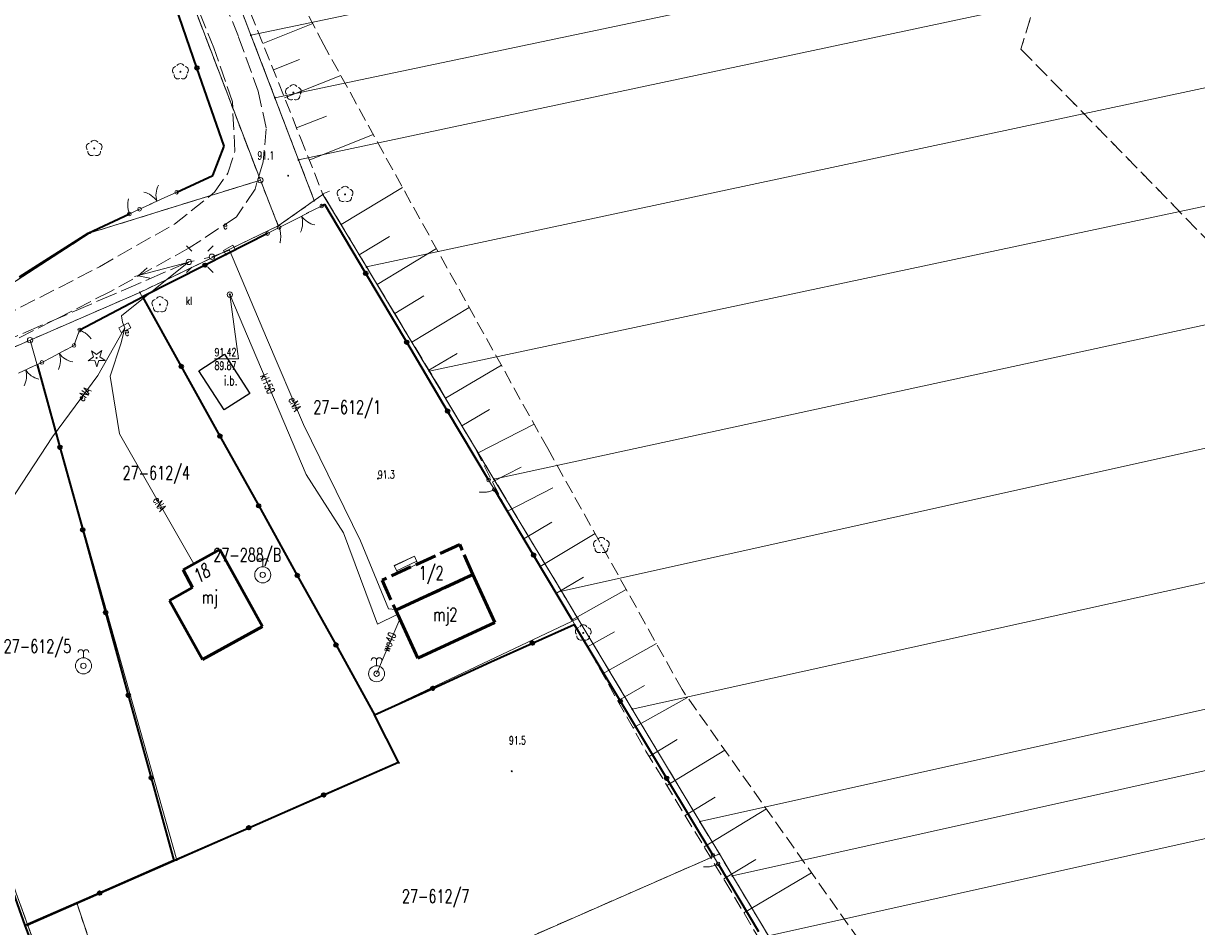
# Model space of a CAD drawing. Header units: metres. Extents: x 7542868 to 7543894, y 5828497 to 5830561.
# Tile 45 of 66: x 7543409 to 7543518, y 5830203 to 5830287. Entities that reach past the tile are written whole.
import ezdxf
from ezdxf.enums import TextEntityAlignment as Align

# ---------------------------------------------------------------- set-up
doc = ezdxf.new("R2010")
doc.units = ezdxf.units.M
for name, pattern in [('2_1', [0]), ('2_BUBZ02', [1.75, 1.25, -0.5]), ('2_BUBZ02G', [1.75, 1.25, -0.5]), ('2_BUIB12_02', [0]), ('2_BUIB12_03', [0]), ('2_KTJZ01', [2, 1.5, -0.5]), ('3_1', [0]), ('3_EGBB01', [0]), ('3_EGBN11', [2.5, 2, -0.5]), ('3_EGBS10', [0]), ('3_EGBS10G', [0]), ('4_1', [0]), ('4_SUPE_01', [0]), ('4_SUPK_01', [0]), ('4_SUPT_P_01', [2.5, 2, -0.5]), ('4_SUPW_01', [0]), ('4_SUSM03_02', [0]), ('GDE', [0]), ('GUK', [2, 1.5, -0.5]), ('GUZ', [1, 0.5, -0.5])]:
    doc.linetypes.add(name, pattern=pattern)
doc.layers.get('0').update_dxf_attribs({"color": 250, "linetype": 'CONTINUOUS', "lineweight": 100})
for name, color, linetype, lineweight in [('BUBZ_L_1', 7, '2_BUBZ02', 18), ('BUIB_E_T_6', 7, 'CONTINUOUS', 18), ('BUIB_L_10', 7, '2_BUIB12_02', 25), ('Dzialki', 7, 'GDE', 18), ('EADTD_T_0', 7, 'CONTINUOUS', 25), ('EGBB_E_T_0', 7, 'CONTINUOUS', 25), ('EGBB_L_0', 7, '3_EGBB01', 50), ('EGBC_E_T_3', 7, 'CONTINUOUS', 25), ('EGBC_L_3', 7, '3_EGBN11', 50), ('EGBE_L_3', 7, '3_EGBS10', 18), ('Kontury', 3, 'GUK', 18), ('KTJZ_L_0', 7, '2_KTJZ01', 18), ('KTOK_L_1', 7, '2_1', 18), ('KTOK_L_3', 7, '2_1', 18), ('KTOK_L_4', 7, 'CONTINUOUS', 35), ('Numery_dzialek', 7, 'CONTINUOUS', 13), ('Numery_uzytkow', 7, 'CONTINUOUS', 13), ('OBOP_T_0', 3, 'CONTINUOUS', 18), ('OBOP_T_1', 3, 'CONTINUOUS', 18), ('Punkty', 7, 'CONTINUOUS', 18), ('RTPW_T_0', 7, 'CONTINUOUS', 15), ('SUPE_E_T_3', 1, 'CONTINUOUS', 15), ('SUPE_L_3', 1, '4_SUPE_01', 18), ('SUPK_E_T_1', 34, 'CONTINUOUS', 15), ('SUPK_L_1', 34, '4_SUPK_01', 18), ('SUPP_L_6', 30, '4_SUPT_P_01', 18), ('SUPW_E_T_0', 5, 'CONTINUOUS', 15), ('SUPW_L_0', 5, '4_SUPW_01', 18), ('SUSM_L_4', 7, 'CONTINUOUS', 18), ('SUSM_T_0', 7, 'CONTINUOUS', 18), ('SUTK_T_0', 7, 'CONTINUOUS', 18), ('SUUE_E_T_2', 7, 'CONTINUOUS', 15), ('SUUE_T_3', 7, 'CONTINUOUS', 18), ('SUUK_E_T_3', 7, 'CONTINUOUS', 15), ('SUUK_T_2', 34, 'CONTINUOUS', 18), ('SUUK_T_4', 7, 'CONTINUOUS', 18), ('SUUW_T_2', 7, 'CONTINUOUS', 18), ('Uzytki', 7, 'GUZ', 18)]:
    doc.layers.add(name, color=color, linetype=linetype, lineweight=lineweight)
doc.styles.get("Standard").update_dxf_attribs({"font": 'Simplex.SHX', "width": 0.75})

# ---------------------------------------------------------------- blocks, each defined once
blk = doc.blocks.new('GRT')
at = {"linetype": 'CONTINUOUS'}
blk.add_circle((0, 0), 0.25, dxfattribs=at)
blk = doc.blocks.new('GRO')
at = {"linetype": 'CONTINUOUS'}
blk.add_circle((0, 0), 0.045, dxfattribs=at)
blk = doc.blocks.new('2_OBOP02_01')
at = {"linetype": 'CONTINUOUS'}
blk.add_circle((0, 0), 0.045, dxfattribs=at)
for centre, start, end in [((-0.36, 0.12), 102.1445, 221.86), ((0, 0.38), 30.1401, 149.8599), ((0.36, 0.12), 318.14, 77.8555), ((-0.22, -0.3), 174.1482, 293.8542), ((0.22, -0.3), 246.1458, 5.8518)]:
    blk.add_arc(centre, 0.375, start, end, dxfattribs=at)
blk = doc.blocks.new('2_OBOP01_01')
at = {"linetype": 'CONTINUOUS'}
for p, q in [((-0.78225, -0.26495), (-0.3012, 0.09375)), ((-0.3012, 0.09375), (-0.4937, 0.6621)), ((-0.4937, 0.6621), (-0.0039, 0.31545)), ((-0.0039, 0.31545), (0.4771, 0.67415)), ((0.4771, 0.67415), (0.2988, 0.1012)), ((0.2988, 0.1012), (0.7886, -0.24545)), ((-0.18225, -0.2575), (-0.78225, -0.26495)), ((0.01025, -0.82585), (-0.18225, -0.2575)), ((0.1886, -0.2529), (0.01025, -0.82585)), ((0.7886, -0.24545), (0.1886, -0.2529))]:
    blk.add_line(p, q, dxfattribs=at)
blk.add_circle((0, 0), 0.045, dxfattribs=at)
blk = doc.blocks.new('2_RTPW01')
at = {"linetype": 'CONTINUOUS'}
blk.add_circle((0, 0), 0.045, dxfattribs=at)
blk = doc.blocks.new('4_SUSM01_01')
at = {"linetype": 'CONTINUOUS'}
for p, q in [((-0.74, 0.74), (-1.24, 1.24)), ((0.74, 0.74), (1.24, 1.24)), ((-0.74, -0.74), (-1.24, -1.24)), ((0.74, -0.74), (1.24, -1.24))]:
    blk.add_line(p, q, dxfattribs=at)
blk = doc.blocks.new('4_SUPS01_05')
at = {"linetype": 'CONTINUOUS'}
blk.add_circle((0, 0), 0.0625, dxfattribs=at)
blk = doc.blocks.new('4_SUUS18_01')
at = {"linetype": 'CONTINUOUS'}
for p, q in [((0.5, 0.25), (-0.5, 0.25)), ((-0.5, 0.25), (-0.5, -0.25)), ((0.5, -0.25), (0.5, 0.25)), ((-0.5, -0.25), (0.5, -0.25))]:
    blk.add_line(p, q, dxfattribs=at)
blk = doc.blocks.new('4_SUUS22_01')
at = {"linetype": 'CONTINUOUS'}
blk.add_circle((0, 0), 0.25, dxfattribs=at)
blk = doc.blocks.new('4_SUUS15_05')
at = {"linetype": 'CONTINUOUS'}
blk.add_circle((0, 0), 0.25, dxfattribs=at)
blk = doc.blocks.new('4_SUUS14')
at = {"linetype": 'CONTINUOUS'}
blk.add_line((0, 0.75), (0, 1.25), dxfattribs=at)
for radius in [0.75, 0.25]:
    blk.add_circle((0, 0), radius, dxfattribs=at)
for centre in [(-0.25, 1.25), (0.25, 1.25)]:
    blk.add_arc(centre, 0.25, 0, 180, dxfattribs=at)

msp = doc.modelspace()

# ---------------------------------------------------------------- linework, layer by layer
at = {"layer": 'BUBZ_L_1', "linetype": '2_BUBZ02'}
for p, q in [((7543436.63, 5830285.1), (7543429.35, 5830299.14)), ((7543444.75, 5830270.38), (7543436.63, 5830285.1)), ((7543457.5, 5830247.46), (7543444.75, 5830270.38)), ((7543470.02, 5830225), (7543457.5, 5830247.46)), ((7543489.56, 5830197.38), (7543470.02, 5830225))]:
    msp.add_line(p, q, dxfattribs=at)
at = {"layer": 'BUBZ_L_1', "linetype": '2_BUBZ02G'}
for p, q in [((7543429.81, 5830288.08), (7543434.46, 5830276.42)), ((7543434.46, 5830276.42), (7543436.55, 5830271.16)), ((7543436.55, 5830271.16), (7543440.62, 5830264.4)), ((7543440.62, 5830264.4), (7543447.5, 5830252.99)), ((7543447.5, 5830252.99), (7543450.77, 5830247.44)), ((7543450.77, 5830247.44), (7543453.81, 5830241.5)), ((7543453.81, 5830241.5), (7543459.73, 5830231.61)), ((7543459.73, 5830231.61), (7543466.66, 5830219.27)), ((7543466.66, 5830219.27), (7543474.01, 5830207.17)), ((7543474.01, 5830207.17), (7543483.54, 5830191.09))]:
    msp.add_line(p, q, dxfattribs=at)
at = {"layer": 'BUBZ_L_1', "linetype": '2_1'}
for p, q in [((7543430.95, 5830285.22), (7543435.61, 5830287.08)), ((7543431.93, 5830282.77), (7543434.38, 5830283.74)), ((7543432.97, 5830280.15), (7543438.21, 5830282.23)), ((7543434.09, 5830277.35), (7543436.88, 5830278.46)), ((7543435.27, 5830274.36), (7543441.24, 5830276.74)), ((7543436.53, 5830271.21), (7543437.16, 5830271.46)), ((7543438.25, 5830268.34), (7543443.97, 5830271.79)), ((7543439.94, 5830265.53), (7543442.75, 5830267.22)), ((7543441.6, 5830262.77), (7543447.13, 5830266.1)), ((7543443.24, 5830260.05), (7543445.96, 5830261.69)), ((7543444.85, 5830257.38), (7543450.19, 5830260.6)), ((7543446.43, 5830254.76), (7543449.06, 5830256.34)), ((7543447.98, 5830252.17), (7543453.18, 5830255.23)), ((7543449.5, 5830249.6), (7543452.06, 5830251.12)), ((7543450.97, 5830247.05), (7543456.23, 5830249.74)), ((7543452.34, 5830244.37), (7543455.02, 5830245.74)), ((7543453.74, 5830241.64), (7543457.99, 5830243.82)), ((7543455.28, 5830239.04), (7543457.87, 5830240.6)), ((7543456.81, 5830236.49), (7543461.91, 5830239.55)), ((7543458.31, 5830233.98), (7543460.83, 5830235.48)), ((7543459.79, 5830231.5), (7543464.82, 5830234.32)), ((7543461.2, 5830228.98), (7543463.71, 5830230.39)), ((7543462.61, 5830226.47), (7543467.63, 5830229.29)), ((7543464.02, 5830223.97), (7543466.52, 5830225.38)), ((7543465.45, 5830221.43), (7543470.53, 5830224.28)), ((7543466.96, 5830218.78), (7543469.57, 5830220.36)), ((7543468.6, 5830216.07), (7543474.01, 5830219.36)), ((7543470.31, 5830213.27), (7543473.11, 5830214.97)), ((7543472.07, 5830210.36), (7543477.88, 5830213.89)), ((7543473.9, 5830207.36), (7543476.91, 5830209.18)), ((7543475.77, 5830204.2), (7543482.09, 5830207.94))]:
    msp.add_line(p, q, dxfattribs=at)
at = {"layer": 'BUIB_L_10', "linetype": '2_BUIB12_03'}
for p, q in [((7543424.99, 5830254.72), (7543427.36, 5830256.27)), ((7543427.36, 5830256.27), (7543429.74, 5830252.6)), ((7543427.33, 5830251.08), (7543424.99, 5830254.72)), ((7543429.74, 5830252.6), (7543427.33, 5830251.08))]:
    msp.add_line(p, q, dxfattribs=at)
at = {"layer": 'Dzialki'}
for p, q in [((7543429.84, 5830285.99), (7543723.72, 5830347.8)), ((7543432.07, 5830280.17), (7543726.94, 5830342.07)), ((7543434.28, 5830274.37), (7543729.67, 5830337.21)), ((7543440.62, 5830264.4), (7543735.23, 5830327.3)), ((7543446.45, 5830254.68), (7543740.84, 5830317.29)), ((7543430.72, 5830272.48), (7543414.93, 5830313.77)), ((7543452.49, 5830244.63), (7543745.9, 5830308.26)), ((7543458.77, 5830234.19), (7543751.08, 5830299.05)), ((7543429.84, 5830285.99), (7543427.65, 5830291.73)), ((7543465.37, 5830223.19), (7543757.46, 5830287.65)), ((7543432.07, 5830280.17), (7543429.84, 5830285.99)), ((7543434.28, 5830274.37), (7543432.07, 5830280.17)), ((7543471.68, 5830212.71), (7543763.22, 5830277.4)), ((7543435.74, 5830270.58), (7543434.28, 5830274.37)), ((7543414.86, 5830267.57), (7543430.72, 5830272.48)), ((7543430.72, 5830272.48), (7543432.39, 5830268.22)), ((7543474.72, 5830207.64), (7543765.94, 5830272.53)), ((7543435.74, 5830270.58), (7543432.39, 5830268.22)), ((7543436.55, 5830271.16), (7543435.74, 5830270.58)), ((7543440.62, 5830264.4), (7543436.55, 5830271.16)), ((7543432.39, 5830268.22), (7543419.49, 5830262.02)), ((7543401.99, 5830259.27), (7543414.86, 5830267.57)), ((7543478.07, 5830202.06), (7543769.09, 5830266.87)), ((7543446.45, 5830254.68), (7543440.62, 5830264.4)), ((7543419.49, 5830262.02), (7543409.25, 5830257.57)), ((7543419.49, 5830262.02), (7543441.37, 5830222.65)), ((7543409.25, 5830257.57), (7543391.96, 5830250.06)), ((7543409.25, 5830257.57), (7543422.92, 5830209.11)), ((7543452.49, 5830244.63), (7543446.45, 5830254.68)), ((7543391.96, 5830250.06), (7543409.05, 5830203.03)), ((7543458.77, 5830234.19), (7543452.49, 5830244.63)), ((7543460.3, 5830231.64), (7543458.77, 5830234.19)), ((7543441.37, 5830222.65), (7543460.3, 5830231.64)), ((7543465.37, 5830223.19), (7543460.3, 5830231.64)), ((7543471.68, 5830212.71), (7543465.37, 5830223.19)), ((7543443.63, 5830218.19), (7543441.37, 5830222.65)), ((7543422.92, 5830209.11), (7543443.63, 5830218.19)), ((7543473.5, 5830209.69), (7543471.68, 5830212.71)), ((7543413.63, 5830205.04), (7543422.92, 5830209.11)), ((7543419.98, 5830186.25), (7543473.5, 5830209.69)), ((7543474.72, 5830207.64), (7543473.5, 5830209.69)), ((7543478.07, 5830202.06), (7543474.72, 5830207.64)), ((7543409.05, 5830203.03), (7543413.63, 5830205.04)), ((7543413.63, 5830205.04), (7543419.98, 5830186.25)), ((7543415.82, 5830184.43), (7543409.05, 5830203.03))]:
    msp.add_line(p, q, dxfattribs=at)
at = {"layer": 'EGBB_L_0', "linetype": '3_EGBB01'}
for p, q in [((7543426.94, 5830238.06), (7543423.52, 5830236.18)), ((7543430.91, 5830230.89), (7543426.94, 5830238.06)), ((7543424.4, 5830234.51), (7543423.52, 5830236.18)), ((7543450.52, 5830235.72), (7543443.33, 5830232.4)), ((7543452.58, 5830231.26), (7543450.52, 5830235.72)), ((7543422.25, 5830233.31), (7543424.4, 5830234.51)), ((7543425.33, 5830227.8), (7543422.25, 5830233.31)), ((7543443.33, 5830232.4), (7543445.39, 5830227.94)), ((7543425.33, 5830227.8), (7543430.91, 5830230.89)), ((7543445.39, 5830227.94), (7543452.58, 5830231.26))]:
    msp.add_line(p, q, dxfattribs=at)
at = {"layer": 'EGBC_L_3', "linetype": '3_EGBN11'}
for p, q in [((7543449.3, 5830238.52), (7543442.06, 5830235.19)), ((7543450.52, 5830235.72), (7543449.3, 5830238.52)), ((7543442.06, 5830235.19), (7543443.33, 5830232.4)), ((7543443.33, 5830232.4), (7543450.52, 5830235.72))]:
    msp.add_line(p, q, dxfattribs=at)
at = {"layer": 'EGBE_L_3', "linetype": '3_EGBS10'}
for p, q in [((7543445.08, 5830237.43), (7543443.2, 5830236.58)), ((7543443.2, 5830236.58), (7543443.52, 5830235.87)), ((7543443.52, 5830235.87), (7543445.41, 5830236.74))]:
    msp.add_line(p, q, dxfattribs=at)
at = {"layer": 'EGBE_L_3', "linetype": '3_1'}
for p, q in [((7543445.08, 5830237.43), (7543443.22, 5830236.54)), ((7543445.3, 5830236.98), (7543443.42, 5830236.08))]:
    msp.add_line(p, q, dxfattribs=at)
at = {"layer": 'EGBE_L_3', "linetype": '3_EGBS10G'}
msp.add_line((7543445.41, 5830236.74), (7543445.08, 5830237.43), dxfattribs=at)
at = {"layer": 'Kontury'}
for p, q in [((7543510.78, 5830314.38), (7543501.6, 5830284.7)), ((7543414.93, 5830313.77), (7543430.72, 5830272.48)), ((7543429.84, 5830285.99), (7543427.65, 5830291.73)), ((7543432.07, 5830280.17), (7543429.84, 5830285.99)), ((7543501.6, 5830284.7), (7543575.82, 5830208.65)), ((7543434.28, 5830274.37), (7543432.07, 5830280.17)), ((7543435.74, 5830270.58), (7543434.28, 5830274.37)), ((7543430.72, 5830272.48), (7543414.86, 5830267.57)), ((7543436.55, 5830271.16), (7543435.74, 5830270.58)), ((7543440.62, 5830264.4), (7543436.55, 5830271.16)), ((7543414.86, 5830267.57), (7543403.21, 5830260.06)), ((7543446.45, 5830254.68), (7543440.62, 5830264.4)), ((7543452.49, 5830244.63), (7543446.45, 5830254.68)), ((7543391.96, 5830250.06), (7543409.05, 5830203.03)), ((7543458.77, 5830234.19), (7543452.49, 5830244.63)), ((7543460.3, 5830231.64), (7543458.77, 5830234.19)), ((7543465.37, 5830223.19), (7543460.3, 5830231.64)), ((7543471.68, 5830212.71), (7543465.37, 5830223.19)), ((7543473.5, 5830209.69), (7543471.68, 5830212.71)), ((7543419.98, 5830186.25), (7543473.5, 5830209.69)), ((7543474.72, 5830207.64), (7543473.5, 5830209.69)), ((7543478.07, 5830202.06), (7543474.72, 5830207.64)), ((7543409.05, 5830203.03), (7543415.82, 5830184.43))]:
    msp.add_line(p, q, dxfattribs=at)
at = {"layer": 'KTJZ_L_0', "linetype": '2_KTJZ01'}
for p, q in [((7543422.08, 5830302.08), (7543428.69, 5830285.82)), ((7543426.39, 5830284.8), (7543419.74, 5830301.18)), ((7543428.69, 5830285.82), (7543430.51, 5830280.78)), ((7543428.11, 5830279.78), (7543426.39, 5830284.8)), ((7543430.51, 5830280.78), (7543431.27, 5830277.27)), ((7543428.34, 5830275.19), (7543428.11, 5830279.78)), ((7543431.27, 5830277.27), (7543430.97, 5830274.18)), ((7543427.69, 5830273.14), (7543428.34, 5830275.19)), ((7543430.97, 5830274.18), (7543430.22, 5830271.65)), ((7543426.43, 5830271.35), (7543427.69, 5830273.14)), ((7543422.71, 5830268.39), (7543426.43, 5830271.35)), ((7543430.22, 5830271.65), (7543428.5, 5830269.06)), ((7543428.5, 5830269.06), (7543424.09, 5830266.17)), ((7543415.71, 5830264.4), (7543422.71, 5830268.39)), ((7543424.09, 5830266.17), (7543416.7, 5830262.09)), ((7543406.59, 5830259.72), (7543415.71, 5830264.4)), ((7543416.7, 5830262.09), (7543407.81, 5830257.56))]:
    msp.add_line(p, q, dxfattribs=at)
at = {"layer": 'KTOK_L_1'}
for p, q in [((7543421.76, 5830270.83), (7543422.92, 5830271.36)), ((7543419.46, 5830269.77), (7543420.62, 5830270.3)), ((7543420.39, 5830270.2), (7543421.76, 5830270.83)), ((7543435.23, 5830269.47), (7543433.89, 5830268.79)), ((7543436.43, 5830270.07), (7543435, 5830269.36)), ((7543433.89, 5830268.79), (7543432.46, 5830268.08)), ((7543413.35, 5830257.08), (7543412.41, 5830256.58)), ((7543411.3, 5830256), (7543410.36, 5830255.5)), ((7543412.63, 5830256.7), (7543411.3, 5830256)), ((7543409.52, 5830255.12), (7543408.16, 5830254.49)), ((7543410.36, 5830255.5), (7543409.3, 5830255.01))]:
    msp.add_line(p, q, dxfattribs=at)
for centre in [(7543422.92, 5830271.36), (7543436.43, 5830270.07), (7543419.46, 5830269.77), (7543432.46, 5830268.08), (7543413.35, 5830257.08), (7543410.36, 5830255.5), (7543410.36, 5830255.5)]:
    msp.add_circle(centre, 0.17, dxfattribs=at)
for centre, start, end in [((7543419.39, 5830269.43), 32.625, 76.6994), ((7543422.99, 5830271.09), 152.6617, 196.7361), ((7543432.66, 5830268.49), 334.6039, 18.6783), ((7543436.2, 5830270.27), 214.5672, 258.6416), ((7543410.08, 5830255.67), 335.813, 19.8874), ((7543413.59, 5830257.52), 215.7763, 259.8507), ((7543406.92, 5830254.23), 332.5483, 16.6227), ((7543410.53, 5830255.88), 212.5116, 256.586)]:
    msp.add_arc(centre, 2, start, end, dxfattribs=at)
at = {"layer": 'KTOK_L_3'}
for p, q in [((7543418.36, 5830270.28), (7543418.37, 5830270.36)), ((7543418.36, 5830270.18), (7543418.36, 5830270.28)), ((7543418.36, 5830270.09), (7543418.36, 5830270.18)), ((7543418.37, 5830269.99), (7543418.36, 5830270.09)), ((7543418.37, 5830270.36), (7543418.38, 5830270.45)), ((7543418.38, 5830270.45), (7543418.39, 5830270.53)), ((7543418.39, 5830270.53), (7543418.41, 5830270.62)), ((7543418.41, 5830270.62), (7543418.43, 5830270.7)), ((7543418.43, 5830270.7), (7543418.44, 5830270.73)), ((7543418.38, 5830269.9), (7543418.37, 5830269.99)), ((7543418.39, 5830269.8), (7543418.38, 5830269.9)), ((7543418.41, 5830269.71), (7543418.39, 5830269.8)), ((7543418.43, 5830269.61), (7543418.41, 5830269.71)), ((7543418.45, 5830269.52), (7543418.43, 5830269.61)), ((7543418.48, 5830269.43), (7543418.45, 5830269.52)), ((7543418.51, 5830269.33), (7543418.48, 5830269.43)), ((7543418.51, 5830269.33), (7543418.98, 5830269.55)), ((7543418.98, 5830269.55), (7543419.46, 5830269.77)), ((7543432.46, 5830268.08), (7543431.92, 5830267.79)), ((7543432.46, 5830268.08), (7543432.49, 5830267.98)), ((7543432.49, 5830267.98), (7543432.53, 5830267.89)), ((7543432.53, 5830267.89), (7543432.55, 5830267.8)), ((7543431.92, 5830267.79), (7543431.39, 5830267.51)), ((7543432.55, 5830267.8), (7543432.57, 5830267.7)), ((7543432.57, 5830267.7), (7543432.59, 5830267.61)), ((7543432.59, 5830266.86), (7543432.57, 5830266.77)), ((7543432.59, 5830267.61), (7543432.61, 5830267.51)), ((7543432.61, 5830266.95), (7543432.59, 5830266.86)), ((7543432.61, 5830267.51), (7543432.61, 5830267.41)), ((7543432.61, 5830267.41), (7543432.63, 5830267.32)), ((7543432.62, 5830267.12), (7543432.61, 5830267.04)), ((7543432.61, 5830267.04), (7543432.61, 5830266.95)), ((7543432.63, 5830267.32), (7543432.62, 5830267.23)), ((7543432.62, 5830267.23), (7543432.62, 5830267.12)), ((7543432.55, 5830266.68), (7543432.54, 5830266.65)), ((7543432.57, 5830266.77), (7543432.55, 5830266.68)), ((7543413.78, 5830258.26), (7543413.5, 5830257.47)), ((7543413.88, 5830258.52), (7543413.73, 5830258.13)), ((7543413.88, 5830258.52), (7543413.97, 5830258.48)), ((7543413.97, 5830258.48), (7543414.06, 5830258.43)), ((7543414.06, 5830258.43), (7543414.14, 5830258.39)), ((7543414.14, 5830258.39), (7543414.22, 5830258.33)), ((7543414.22, 5830258.33), (7543414.3, 5830258.29)), ((7543414.3, 5830258.29), (7543414.38, 5830258.24)), ((7543414.38, 5830258.24), (7543414.46, 5830258.18)), ((7543414.46, 5830258.18), (7543414.53, 5830258.13)), ((7543414.53, 5830258.13), (7543414.6, 5830258.07)), ((7543414.6, 5830258.07), (7543414.67, 5830258.01)), ((7543413.5, 5830257.47), (7543413.35, 5830257.08)), ((7543414.67, 5830258.01), (7543414.72, 5830257.95)), ((7543414.72, 5830257.95), (7543414.79, 5830257.89)), ((7543414.79, 5830257.89), (7543414.84, 5830257.83)), ((7543414.84, 5830257.83), (7543414.89, 5830257.77)), ((7543414.89, 5830257.77), (7543414.94, 5830257.71)), ((7543414.94, 5830257.71), (7543414.96, 5830257.68)), ((7543452.26, 5830244.09), (7543451.99, 5830244.54)), ((7543452.53, 5830243.64), (7543452.26, 5830244.09)), ((7543451.17, 5830243.41), (7543451.15, 5830243.42)), ((7543451.26, 5830243.4), (7543451.17, 5830243.41)), ((7543451.35, 5830243.4), (7543451.26, 5830243.4)), ((7543451.43, 5830243.39), (7543451.35, 5830243.4)), ((7543451.52, 5830243.39), (7543451.43, 5830243.39)), ((7543451.6, 5830243.39), (7543451.52, 5830243.39)), ((7543451.7, 5830243.4), (7543451.6, 5830243.39)), ((7543451.79, 5830243.41), (7543451.7, 5830243.4)), ((7543451.88, 5830243.43), (7543451.79, 5830243.41)), ((7543451.98, 5830243.45), (7543451.88, 5830243.43)), ((7543452.07, 5830243.47), (7543451.98, 5830243.45)), ((7543452.16, 5830243.5), (7543452.07, 5830243.47)), ((7543452.26, 5830243.53), (7543452.16, 5830243.5)), ((7543452.34, 5830243.56), (7543452.26, 5830243.53)), ((7543452.44, 5830243.6), (7543452.34, 5830243.56)), ((7543452.53, 5830243.64), (7543452.44, 5830243.6)), ((7543473.14, 5830209.16), (7543472.89, 5830209.57)), ((7543473.38, 5830208.76), (7543473.14, 5830209.16)), ((7543472.05, 5830208.49), (7543472.02, 5830208.49)), ((7543472.14, 5830208.48), (7543472.05, 5830208.49)), ((7543472.22, 5830208.48), (7543472.14, 5830208.48)), ((7543472.3, 5830208.48), (7543472.22, 5830208.48)), ((7543472.39, 5830208.49), (7543472.3, 5830208.48)), ((7543472.47, 5830208.49), (7543472.39, 5830208.49)), ((7543472.57, 5830208.5), (7543472.47, 5830208.49)), ((7543472.65, 5830208.51), (7543472.57, 5830208.5)), ((7543472.74, 5830208.54), (7543472.65, 5830208.51)), ((7543472.84, 5830208.56), (7543472.74, 5830208.54)), ((7543472.93, 5830208.58), (7543472.84, 5830208.56)), ((7543473.01, 5830208.61), (7543472.93, 5830208.58)), ((7543473.11, 5830208.64), (7543473.01, 5830208.61)), ((7543473.2, 5830208.68), (7543473.11, 5830208.64)), ((7543473.29, 5830208.72), (7543473.2, 5830208.68)), ((7543473.38, 5830208.76), (7543473.29, 5830208.72))]:
    msp.add_line(p, q, dxfattribs=at)
for centre in [(7543418.51, 5830269.33), (7543419.46, 5830269.77), (7543432.46, 5830268.08), (7543431.39, 5830267.51), (7543413.88, 5830258.52), (7543413.35, 5830257.08), (7543451.99, 5830244.54), (7543452.53, 5830243.64), (7543472.89, 5830209.57), (7543473.38, 5830208.76)]:
    msp.add_circle(centre, 0.17, dxfattribs=at)
at = {"layer": 'KTOK_L_4'}
for p, q in [((7543424.81, 5830282.94), (7543422.28, 5830290.23)), ((7543427.34, 5830275.65), (7543424.81, 5830282.94)), ((7543426.28, 5830272.92), (7543427.34, 5830275.65)), ((7543422.92, 5830271.36), (7543426.28, 5830272.92)), ((7543436.72, 5830270.21), (7543436.43, 5830270.07)), ((7543440.54, 5830263.79), (7543436.72, 5830270.21)), ((7543414.66, 5830267.54), (7543418.51, 5830269.33)), ((7543408.27, 5830263.47), (7543414.66, 5830267.54)), ((7543431.39, 5830267.51), (7543425.56, 5830264.56)), ((7543425.56, 5830264.56), (7543419.74, 5830261.62)), ((7543444.36, 5830257.38), (7543440.54, 5830263.79)), ((7543413.88, 5830258.52), (7543419.74, 5830261.62)), ((7543419.74, 5830261.62), (7543423.35, 5830255.12)), ((7543448.17, 5830250.96), (7543444.36, 5830257.38)), ((7543409.91, 5830255.3), (7543412.04, 5830247.59)), ((7543423.35, 5830255.12), (7543426.95, 5830248.63)), ((7543451.99, 5830244.54), (7543448.17, 5830250.96)), ((7543426.95, 5830248.63), (7543430.56, 5830242.13)), ((7543412.04, 5830247.59), (7543414.16, 5830239.89)), ((7543456.18, 5830237.54), (7543452.53, 5830243.64)), ((7543430.56, 5830242.13), (7543434.16, 5830235.64)), ((7543414.16, 5830239.89), (7543416.29, 5830232.18)), ((7543459.82, 5830231.45), (7543456.18, 5830237.54)), ((7543434.16, 5830235.64), (7543437.77, 5830229.15)), ((7543416.29, 5830232.18), (7543418.41, 5830224.48)), ((7543456.08, 5830229.34), (7543459.97, 5830231.08)), ((7543459.97, 5830231.08), (7543464.27, 5830223.91)), ((7543437.77, 5830229.15), (7543441.37, 5830222.65)), ((7543452.2, 5830227.6), (7543456.08, 5830229.34)), ((7543446.78, 5830225.12), (7543452.2, 5830227.6)), ((7543418.41, 5830224.48), (7543420.54, 5830216.78)), ((7543441.37, 5830222.65), (7543446.78, 5830225.12)), ((7543464.27, 5830223.91), (7543468.58, 5830216.74)), ((7543443.6, 5830218.25), (7543441.37, 5830222.65)), ((7543436.62, 5830215.19), (7543443.6, 5830218.25)), ((7543420.54, 5830216.78), (7543422.66, 5830209.07)), ((7543468.58, 5830216.74), (7543472.89, 5830209.57)), ((7543429.64, 5830212.13), (7543436.62, 5830215.19)), ((7543422.66, 5830209.07), (7543429.64, 5830212.13)), ((7543408.81, 5830203.02), (7543406.08, 5830210.58)), ((7543422.66, 5830209.07), (7543415.73, 5830206.04)), ((7543473.38, 5830208.76), (7543477.16, 5830202.47)), ((7543415.73, 5830206.04), (7543408.81, 5830203.02)), ((7543411.11, 5830196.94), (7543408.81, 5830203.02))]:
    msp.add_line(p, q, dxfattribs=at)
for centre in [(7543424.81, 5830282.94), (7543425.56, 5830264.56), (7543440.54, 5830263.79), (7543444.36, 5830257.38), (7543423.35, 5830255.12), (7543448.17, 5830250.96), (7543426.95, 5830248.63), (7543412.04, 5830247.59), (7543430.56, 5830242.13), (7543414.16, 5830239.89), (7543456.18, 5830237.54), (7543434.16, 5830235.64), (7543416.29, 5830232.18), (7543437.77, 5830229.15), (7543456.08, 5830229.34), (7543446.78, 5830225.12), (7543418.41, 5830224.48), (7543464.27, 5830223.91), (7543420.54, 5830216.78), (7543468.58, 5830216.74), (7543436.62, 5830215.19), (7543429.64, 5830212.13), (7543415.73, 5830206.04)]:
    msp.add_circle(centre, 0.17, dxfattribs=at)
at = {"layer": 'SUPE_L_3', "linetype": '4_SUPE_01'}
for p, q in [((7543427.85, 5830265.95), (7543426.2, 5830265.34)), ((7543427.85, 5830265.95), (7543431.28, 5830257.8)), ((7543417.76, 5830259.84), (7543424.05, 5830264.86)), ((7543418.99, 5830263.49), (7543423.81, 5830264.79)), ((7543419.32, 5830263.58), (7543420.16, 5830264.32)), ((7543419.32, 5830263.58), (7543420.42, 5830263.36)), ((7543417.88, 5830259.25), (7543417.76, 5830259.84)), ((7543418.08, 5830258.72), (7543417.88, 5830259.25)), ((7543415.58, 5830254.28), (7543418.08, 5830258.72)), ((7543418.08, 5830258.72), (7543417.75, 5830257.32)), ((7543417.75, 5830257.32), (7543416.73, 5830254.2)), ((7543431.28, 5830257.8), (7543434.75, 5830249.72)), ((7543411.33, 5830248.56), (7543415.58, 5830254.28)), ((7543416.73, 5830254.2), (7543417.59, 5830248.83)), ((7543434.75, 5830249.72), (7543440.06, 5830238.87)), ((7543406.81, 5830241.63), (7543411.33, 5830248.56)), ((7543417.59, 5830248.83), (7543424.53, 5830236.74)), ((7543440.06, 5830238.87), (7543442.67, 5830232.52)), ((7543442.67, 5830232.52), (7543443.3, 5830232.46))]:
    msp.add_line(p, q, dxfattribs=at)
at = {"layer": 'SUPK_L_1', "linetype": '4_SUPK_01'}
for p, q in [((7543427.87, 5830261.82), (7543434.98, 5830245.05)), ((7543434.98, 5830245.05), (7543438.48, 5830239.6)), ((7543438.48, 5830239.6), (7543441.62, 5830231.1)), ((7543441.62, 5830231.1), (7543443.48, 5830231.99)), ((7543443.48, 5830231.99), (7543443.51, 5830232.01))]:
    msp.add_line(p, q, dxfattribs=at)
at = {"layer": 'SUPK_L_1', "linetype": '4_1'}
for p, q in [((7543427.87, 5830261.82), (7543434.98, 5830245.05)), ((7543434.98, 5830245.05), (7543438.48, 5830239.6)), ((7543438.48, 5830239.6), (7543441.62, 5830231.1)), ((7543441.62, 5830231.1), (7543443.48, 5830231.99)), ((7543443.48, 5830231.99), (7543443.51, 5830232.01))]:
    msp.add_line(p, q, dxfattribs=at)
at = {"layer": 'SUPP_L_6', "linetype": '4_SUPT_P_01'}
msp.add_line((7543392.5, 5830251.27), (7543424.05, 5830264.86), dxfattribs=at)
at = {"layer": 'SUPW_L_0', "linetype": '4_SUPW_01'}
for p, q in [((7543441.55, 5830226.48), (7543443.71, 5830231.56)), ((7543443.71, 5830231.56), (7543443.71, 5830231.57))]:
    msp.add_line(p, q, dxfattribs=at)
at = {"layer": 'SUPW_L_0', "linetype": '4_1'}
for p, q in [((7543443.71, 5830231.56), (7543441.55, 5830226.48)), ((7543443.71, 5830231.57), (7543443.71, 5830231.56))]:
    msp.add_line(p, q, dxfattribs=at)
at = {"layer": 'SUSM_L_4', "linetype": '4_SUSM03_02'}
for p, q in [((7543424.54, 5830264.97), (7543424.05, 5830264.86)), ((7543425.96, 5830265.29), (7543425.47, 5830265.18))]:
    msp.add_line(p, q, dxfattribs=at)
for centre in [(7543424.05, 5830264.86), (7543426.2, 5830265.34)]:
    msp.add_circle(centre, 0.25, dxfattribs=at)
at = {"layer": 'SUTK_T_0', "linetype": 'CONTINUOUS'}
for p in [(7543427.87, 5830261.82), (7543426.45, 5830255.82)]:
    msp.add_line(p, (7543428.67, 5830255.82), dxfattribs=at)
at = {"layer": 'Uzytki'}
for p, q in [((7543510.78, 5830314.38), (7543501.6, 5830284.7)), ((7543430.72, 5830272.48), (7543414.93, 5830313.77)), ((7543427.65, 5830291.73), (7543429.84, 5830285.99)), ((7543429.84, 5830285.99), (7543432.07, 5830280.17)), ((7543501.6, 5830284.7), (7543575.82, 5830208.65)), ((7543432.07, 5830280.17), (7543434.28, 5830274.37)), ((7543434.28, 5830274.37), (7543435.74, 5830270.58)), ((7543414.86, 5830267.57), (7543430.72, 5830272.48)), ((7543430.72, 5830272.48), (7543432.39, 5830268.22)), ((7543435.74, 5830270.58), (7543432.39, 5830268.22)), ((7543436.55, 5830271.16), (7543435.74, 5830270.58)), ((7543440.62, 5830264.4), (7543436.55, 5830271.16)), ((7543432.39, 5830268.22), (7543419.49, 5830262.02)), ((7543403.21, 5830260.06), (7543414.86, 5830267.57)), ((7543446.45, 5830254.68), (7543440.62, 5830264.4)), ((7543419.49, 5830262.02), (7543409.25, 5830257.57)), ((7543409.25, 5830257.57), (7543391.96, 5830250.06)), ((7543452.49, 5830244.63), (7543446.45, 5830254.68)), ((7543391.96, 5830250.06), (7543409.05, 5830203.03)), ((7543458.77, 5830234.19), (7543452.49, 5830244.63)), ((7543460.3, 5830231.64), (7543458.77, 5830234.19)), ((7543465.37, 5830223.19), (7543460.3, 5830231.64)), ((7543471.68, 5830212.71), (7543465.37, 5830223.19)), ((7543473.5, 5830209.69), (7543471.68, 5830212.71)), ((7543473.5, 5830209.69), (7543419.98, 5830186.25)), ((7543474.72, 5830207.64), (7543473.5, 5830209.69)), ((7543478.07, 5830202.06), (7543474.72, 5830207.64)), ((7543413.63, 5830205.04), (7543409.05, 5830203.03)), ((7543419.98, 5830186.25), (7543413.63, 5830205.04)), ((7543409.05, 5830203.03), (7543415.82, 5830184.43))]:
    msp.add_line(p, q, dxfattribs=at)

# ---------------------------------------------------------------- block references
at = {"layer": 'OBOP_T_0'}
msp.add_blockref('2_OBOP01_01', (7543415.46, 5830255.92), dxfattribs=at)
at = {"layer": 'OBOP_T_1'}
for p in [(7543423.27, 5830282.59), (7543433.8, 5830280.64), (7543415.23, 5830275.44), (7543438.61, 5830271.16), (7543421.35, 5830260.88), (7543462.5, 5830238.44), (7543460.81, 5830230.29)]:
    msp.add_blockref('2_OBOP02_01', p, dxfattribs=at)
at = {"layer": 'Punkty'}
for name, p in [('GRO', (7543429.84, 5830285.99)), ('GRO', (7543432.07, 5830280.17)), ('GRO', (7543434.28, 5830274.37)), ('GRT', (7543430.72, 5830272.48)), ('GRO', (7543436.55, 5830271.16)), ('GRO', (7543435.74, 5830270.58)), ('GRO', (7543432.39, 5830268.22)), ('GRO', (7543414.86, 5830267.57)), ('GRO', (7543440.62, 5830264.4)), ('GRO', (7543419.49, 5830262.02)), ('GRT', (7543409.25, 5830257.57)), ('GRO', (7543446.45, 5830254.68)), ('GRO', (7543452.49, 5830244.63)), ('GRO', (7543458.77, 5830234.19)), ('GRO', (7543460.3, 5830231.64)), ('GRO', (7543465.37, 5830223.19)), ('GRO', (7543441.37, 5830222.65)), ('GRO', (7543443.63, 5830218.19)), ('GRO', (7543471.68, 5830212.71)), ('GRO', (7543422.92, 5830209.11)), ('GRO', (7543473.5, 5830209.69)), ('GRO', (7543474.72, 5830207.64)), ('GRO', (7543413.63, 5830205.04)), ('GRO', (7543409.05, 5830203.03))]:
    msp.add_blockref(name, p, dxfattribs=at)
at = {"layer": 'RTPW_T_0', "rotation": 269.9999974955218}
for p in [(7543433.31, 5830272.89), (7543454.15, 5830217.4)]:
    msp.add_blockref('2_RTPW01', p, dxfattribs=at)
at = {"layer": 'RTPW_T_0'}
msp.add_blockref('2_RTPW01', (7543441.67, 5830244.67), dxfattribs=at)
at = {"layer": 'SUSM_T_0'}
msp.add_blockref('4_SUSM01_01', (7543425.08, 5830265.12), dxfattribs=at)
at = {"layer": 'SUTK_T_0'}
msp.add_blockref('4_SUPS01_05', (7543427.87, 5830261.82), dxfattribs=at)
at = {"layer": 'SUUE_T_3'}
for p, rotation in [((7543427.85, 5830265.95), 30.24663577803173), ((7543418.08, 5830258.72), 27.10245381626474)]:
    msp.add_blockref('4_SUUS18_01', p, dxfattribs=dict(at, rotation=rotation))
at = {"layer": 'SUUK_T_2'}
msp.add_blockref('4_SUUS15_05', (7543427.87, 5830261.82), dxfattribs=at)
at = {"layer": 'SUUK_T_4'}
msp.add_blockref('4_SUUS22_01', (7543427.87, 5830261.82), dxfattribs=at)
at = {"layer": 'SUUW_T_2'}
for p in [(7543430.94, 5830235.7), (7543414.23, 5830227.22), (7543441.55, 5830226.48)]:
    msp.add_blockref('4_SUUS14', p, dxfattribs=at)

# ---------------------------------------------------------------- texts
at = {"layer": 'BUIB_E_T_6', "width": 0.7}
msp.add_text('i.b.', height=0.9, dxfattribs=at).set_placement((7543427.33, 5830253.81), align=Align.MIDDLE_LEFT)
at = {"layer": 'EADTD_T_0', "oblique": 15, "width": 0.7}
msp.add_text('18', height=1.25, rotation=35.9391, dxfattribs=at).set_placement((7543424.19, 5830235.84), align=Align.TOP_LEFT)
at = {"layer": 'EGBB_E_T_0', "width": 0.7}
for s, p in [('mj', (7543426.01, 5830233.46)), ('mj2', (7543447.96, 5830231.83))]:
    msp.add_text(s, height=1.25, dxfattribs=at).set_placement(p, align=Align.MIDDLE)
at = {"layer": 'EGBC_E_T_3', "width": 0.7}
msp.add_text('1/2', height=1.25, dxfattribs=at).set_placement((7543446.63, 5830235.78), align=Align.MIDDLE)
at = {"layer": 'Numery_dzialek', "width": 0.7}
for s, p in [('27-612/1', (7543435.66, 5830251.95)), ('27-612/4', (7543417.87, 5830245.84)), ('27-612/5', (7543406.79, 5830229.67)), ('27-612/7', (7543443.91, 5830206.37))]:
    msp.add_text(s, height=1.25, dxfattribs=at).set_placement(p, align=Align.TOP_LEFT)
at = {"layer": 'Numery_uzytkow', "width": 0.7}
msp.add_text('27-288/B', height=1.25, dxfattribs=at).set_placement((7543426.32, 5830238.18), align=Align.TOP_LEFT)
at = {"layer": 'RTPW_T_0', "width": 0.7}
for s, p in [('91.1', (7543430.44, 5830275.16)), ('91.5', (7543453.89, 5830220.65))]:
    msp.add_text(s, height=0.75, dxfattribs=at).set_placement(p, align=Align.TOP_LEFT)
msp.add_text('91.3', height=0.75, rotation=0.2557, dxfattribs=at).set_placement((7543441.67, 5830244.67))
at = {"layer": 'SUPE_E_T_3', "width": 0.7}
for rotation, p in [(53.3844, (7543414.29, 5830252.54)), (295.662, (7543433.93, 5830251.62)), (299.8679, (7543421.33, 5830242.31))]:
    msp.add_text('eNA', height=0.75, rotation=rotation, dxfattribs=at).set_placement(p, align=Align.MIDDLE)
at = {"layer": 'SUPK_E_T_1', "width": 0.7}
msp.add_text('kl150', height=0.75, rotation=292.9756, dxfattribs=at).set_placement((7543431.39, 5830253.51), align=Align.MIDDLE)
at = {"layer": 'SUPW_E_T_0', "width": 0.7}
msp.add_text('wo40', height=0.75, rotation=66.969, dxfattribs=at).set_placement((7543442.71, 5830229.44), align=Align.MIDDLE)
at = {"layer": 'SUTK_T_0', "width": 0.7}
for s, p in [('91.42', (7543426.45, 5830256.82)), ('89.87', (7543426.45, 5830255.57))]:
    msp.add_text(s, height=0.75, dxfattribs=at).set_placement(p, align=Align.TOP_LEFT)
at = {"layer": 'SUUE_E_T_2', "width": 0.7}
for p in [(7543427.26, 5830268.67), (7543418.08, 5830258.72)]:
    msp.add_text('e', height=0.75, dxfattribs=at).set_placement(p, align=Align.TOP_LEFT)
at = {"layer": 'SUUK_E_T_3', "width": 0.7}
msp.add_text('kl', height=0.75, dxfattribs=at).set_placement((7543423.79, 5830260.87))

doc.saveas('drawing.dxf')
